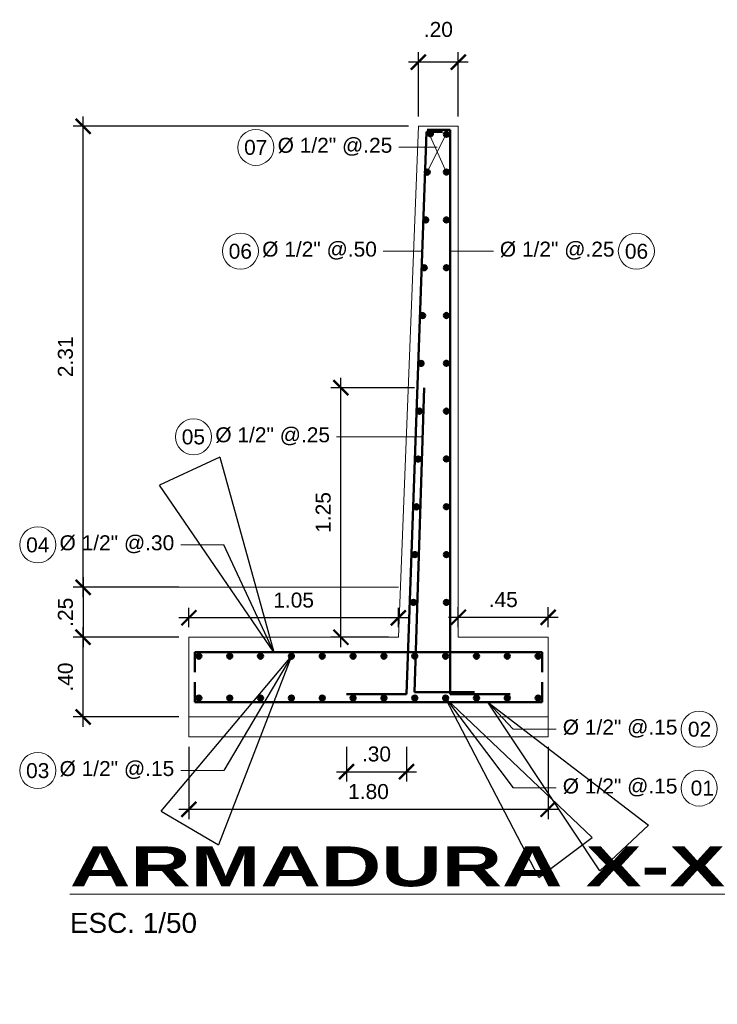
# Model space of a CAD drawing. Header units: metres. Extents: x 618946 to 619227, y 9266339 to 9266818.
# Tile 25 of 36: x 619022 to 619025.5, y 9266724.58 to 9266729.52. Entities that reach past the tile are written whole.
import ezdxf
from ezdxf.enums import TextEntityAlignment as Align

# ---------------------------------------------------------------- set-up
doc = ezdxf.new("R2010")
doc.units = ezdxf.units.M
doc.header["$PDMODE"] = 34
for name, color, linetype, lineweight in [('DIM', 8, 'Continuous', 9), ('Dimensiones', 8, 'Continuous', 5), ('FIE', 201, 'Continuous', 50)]:
    doc.layers.add(name, color=color, linetype=linetype, lineweight=lineweight)
doc.styles.get("Standard").update_dxf_attribs({"font": 'arial.ttf'})
doc.dimstyles.new('ESC-100$7', dxfattribs={"dimscale": 0.1, "dimtxt": 1.5, "dimasz": 2, "dimexe": 1, "dimexo": 1, "dimgap": 1, "dimtad": 1, "dimtih": 1, "dimtoh": 1, "dimzin": 4, "dimdsep": 46, "dimtxsty": 'Standard', "dimblk": 'ARCHTICK', "dimcen": 2.5, "dimdle": 1, "dimclrd": 256, "dimclre": 256, "dimclrt": 7, "dimaunit": 1, "dimadec": 3, "dimazin": 0, "dimtfac": 1, "dimtmove": 2, "dimatfit": 3, "dimldrblk": 'CLOSEDBLANK', "dimfxl": 1.25, "dimarcsym": 0})
doc.dimstyles.new('ESC-50', dxfattribs={"dimscale": 0.05, "dimtxt": 1.5, "dimasz": 1.5, "dimexe": 1, "dimexo": 1, "dimgap": 1, "dimtad": 1, "dimzin": 4, "dimdsep": 46, "dimtxsty": 'Standard', "dimblk": 'ARCHTICK', "dimcen": 2.5, "dimdle": 1, "dimclrd": 256, "dimclre": 256, "dimclrt": 7, "dimaunit": 1, "dimadec": 3, "dimazin": 0, "dimtfac": 1, "dimtmove": 2, "dimatfit": 3, "dimldrblk": 'CLOSEDBLANK', "dimfxl": 1.25, "dimarcsym": 0})

# ---------------------------------------------------------------- blocks, each defined once
blk = doc.blocks.new('_ArchTick')
at = {"color": 0, "linetype": 'ByBlock', "const_width": 0.15}
blk.add_lwpolyline([(-0.5, -0.5), (0.5, 0.5)], dxfattribs=at)
blk = doc.blocks.new('*D293')
at = {"layer": 'Defpoints', "color": 0, "transparency": 16777216}
for p in [(619022.3186, 9266726.424), (619022.8484, 9266726.424), (619022.8484, 9266726.024)]:
    blk.add_point(p, dxfattribs=at)
at = {"layer": 'DIM', "lineweight": -2, "transparency": 16777216}
for p, q in [((619022.3186, 9266725.974), (619022.3186, 9266726.474)), ((619022.7984, 9266726.424), (619022.2686, 9266726.424)), ((619022.7984, 9266726.024), (619022.2686, 9266726.024))]:
    blk.add_line(p, q, dxfattribs=at)
at = {"layer": 'DIM', "lineweight": -2, "transparency": 16777216, "xscale": 0.07500000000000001, "yscale": 0.07500000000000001, "zscale": 0.07500000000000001}
for p, rotation in [((619022.3186, 9266726.424), 90), ((619022.3186, 9266726.024), 270)]:
    blk.add_blockref('_ArchTick', p, dxfattribs=dict(at, rotation=rotation))
at = {"layer": 'DIM', "color": 7, "transparency": 16777216, "insert": (619022.2304, 9266726.224), "char_height": 0.075, "attachment_point": 5, "rotation": 90}
blk.add_mtext('.40', dxfattribs=at)
blk = doc.blocks.new('_ClosedBlank')
at = {"color": 0, "linetype": 'ByBlock', "lineweight": -2}
for p, q in [((-1, 0.1667), (0, 0)), ((-1, 0.1667), (-1, -0.1667)), ((0, 0), (-1, -0.1667))]:
    blk.add_line(p, q, dxfattribs=at)
blk = doc.blocks.new('*D294')
at = {"layer": 'Defpoints', "color": 0, "transparency": 16777216}
for p in [(619022.8484, 9266725.924), (619024.6484, 9266725.924), (619024.6484, 9266725.5617)]:
    blk.add_point(p, dxfattribs=at)
at = {"layer": 'DIM', "lineweight": -2, "transparency": 16777216}
for p, q in [((619022.8484, 9266725.874), (619022.8484, 9266725.5117)), ((619024.6484, 9266725.874), (619024.6484, 9266725.5117)), ((619022.7984, 9266725.5617), (619024.6984, 9266725.5617))]:
    blk.add_line(p, q, dxfattribs=at)
at = {"layer": 'DIM', "lineweight": -2, "transparency": 16777216, "xscale": 0.07500000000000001, "yscale": 0.07500000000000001, "zscale": 0.07500000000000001, "rotation": 180}
blk.add_blockref('_ArchTick', (619022.8484, 9266725.5617), dxfattribs=at)
at = {"layer": 'DIM', "lineweight": -2, "transparency": 16777216, "xscale": 0.07500000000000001, "yscale": 0.07500000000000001, "zscale": 0.07500000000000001}
blk.add_blockref('_ArchTick', (619024.6484, 9266725.5617), dxfattribs=at)
at = {"layer": 'DIM', "color": 7, "transparency": 16777216, "insert": (619023.7484, 9266725.65), "char_height": 0.075, "attachment_point": 5}
blk.add_mtext('1.80', dxfattribs=at)
blk = doc.blocks.new('*D295')
at = {"layer": 'Defpoints', "color": 0, "transparency": 16777216}
for p in [(619022.3186, 9266728.984), (619023.9984, 9266728.984), (619022.8484, 9266726.674)]:
    blk.add_point(p, dxfattribs=at)
at = {"layer": 'DIM', "lineweight": -2, "transparency": 16777216}
for p, q in [((619022.3186, 9266726.624), (619022.3186, 9266729.034)), ((619023.9484, 9266728.984), (619022.2686, 9266728.984)), ((619022.7984, 9266726.674), (619022.2686, 9266726.674))]:
    blk.add_line(p, q, dxfattribs=at)
at = {"layer": 'DIM', "lineweight": -2, "transparency": 16777216, "xscale": 0.07500000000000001, "yscale": 0.07500000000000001, "zscale": 0.07500000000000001}
for p, rotation in [((619022.3186, 9266728.984), 90), ((619022.3186, 9266726.674), 270)]:
    blk.add_blockref('_ArchTick', p, dxfattribs=dict(at, rotation=rotation))
at = {"layer": 'DIM', "color": 7, "transparency": 16777216, "insert": (619022.2303, 9266727.829), "char_height": 0.075, "attachment_point": 5, "rotation": 90}
blk.add_mtext('2.31', dxfattribs=at)
blk = doc.blocks.new('F1')
blk.add_hatch(color=256).paths.add_polyline_path([(-0.0127, 0, 1), (0.0127, 0, 1)])
blk.add_circle((0, 0), 0.0127)
blk = doc.blocks.new('*D310')
at = {"layer": 'Defpoints', "color": 0, "transparency": 16777216}
for p in [(619023.9984, 9266729.3058), (619023.9984, 9266728.984), (619024.1984, 9266728.984)]:
    blk.add_point(p, dxfattribs=at)
at = {"layer": 'DIM', "lineweight": -2, "transparency": 16777216}
for p, q in [((619023.9984, 9266729.034), (619023.9984, 9266729.3558)), ((619024.1984, 9266729.034), (619024.1984, 9266729.3558)), ((619024.2484, 9266729.3058), (619023.9484, 9266729.3058))]:
    blk.add_line(p, q, dxfattribs=at)
at = {"layer": 'DIM', "lineweight": -2, "transparency": 16777216, "xscale": 0.07500000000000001, "yscale": 0.07500000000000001, "zscale": 0.07500000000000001}
for p, rotation in [((619023.9984, 9266729.3058), 179.9999989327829), ((619024.1984, 9266729.3058), 359.9999989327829)]:
    blk.add_blockref('_ArchTick', p, dxfattribs=dict(at, rotation=rotation))
at = {"layer": 'DIM', "color": 7, "transparency": 16777216, "insert": (619024.0984, 9266729.4691), "char_height": 0.075, "attachment_point": 5, "rotation": 360}
blk.add_mtext('.20', dxfattribs=at)
blk = doc.blocks.new('*D296')
at = {"layer": 'Defpoints', "color": 0, "transparency": 16777216}
for p in [(619024.6484, 9266726.5237), (619024.1984, 9266726.424), (619024.6484, 9266726.424)]:
    blk.add_point(p, dxfattribs=at)
at = {"layer": 'DIM', "lineweight": -2, "transparency": 16777216}
for p, q in [((619024.1984, 9266726.474), (619024.1984, 9266726.5737)), ((619024.6484, 9266726.474), (619024.6484, 9266726.5737)), ((619024.1484, 9266726.5237), (619024.6984, 9266726.5237))]:
    blk.add_line(p, q, dxfattribs=at)
at = {"layer": 'DIM', "lineweight": -2, "transparency": 16777216, "xscale": 0.07500000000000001, "yscale": 0.07500000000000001, "zscale": 0.07500000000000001, "rotation": 180}
blk.add_blockref('_ArchTick', (619024.1984, 9266726.5237), dxfattribs=at)
at = {"layer": 'DIM', "lineweight": -2, "transparency": 16777216, "xscale": 0.07500000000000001, "yscale": 0.07500000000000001, "zscale": 0.07500000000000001}
blk.add_blockref('_ArchTick', (619024.6484, 9266726.5237), dxfattribs=at)
at = {"layer": 'DIM', "color": 7, "transparency": 16777216, "insert": (619024.4234, 9266726.6118), "char_height": 0.075, "attachment_point": 5}
blk.add_mtext('.45', dxfattribs=at)
blk = doc.blocks.new('*D297')
at = {"layer": 'Defpoints', "color": 0, "transparency": 16777216}
for p in [(619022.8484, 9266726.5211), (619022.8484, 9266726.424), (619023.8984, 9266726.424)]:
    blk.add_point(p, dxfattribs=at)
at = {"layer": 'DIM', "lineweight": -2, "transparency": 16777216}
for p, q in [((619022.8484, 9266726.474), (619022.8484, 9266726.5711)), ((619023.8984, 9266726.474), (619023.8984, 9266726.5711)), ((619023.9484, 9266726.5211), (619022.7984, 9266726.5211))]:
    blk.add_line(p, q, dxfattribs=at)
at = {"layer": 'DIM', "lineweight": -2, "transparency": 16777216, "xscale": 0.07500000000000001, "yscale": 0.07500000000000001, "zscale": 0.07500000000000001, "rotation": 180}
blk.add_blockref('_ArchTick', (619022.8484, 9266726.5211), dxfattribs=at)
at = {"layer": 'DIM', "lineweight": -2, "transparency": 16777216, "xscale": 0.07500000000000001, "yscale": 0.07500000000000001, "zscale": 0.07500000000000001}
blk.add_blockref('_ArchTick', (619023.8984, 9266726.5211), dxfattribs=at)
at = {"layer": 'DIM', "color": 7, "transparency": 16777216, "insert": (619023.3734, 9266726.6094), "char_height": 0.075, "attachment_point": 5}
blk.add_mtext('1.05', dxfattribs=at)
blk = doc.blocks.new('*D298')
at = {"layer": 'Defpoints', "color": 0, "transparency": 16777216}
for p in [(619022.8484, 9266726.674), (619022.3186, 9266726.424), (619022.8484, 9266726.424)]:
    blk.add_point(p, dxfattribs=at)
at = {"layer": 'DIM', "lineweight": -2, "transparency": 16777216}
for p, q in [((619022.3186, 9266726.724), (619022.3186, 9266726.374)), ((619022.7984, 9266726.674), (619022.2686, 9266726.674)), ((619022.7984, 9266726.424), (619022.2686, 9266726.424))]:
    blk.add_line(p, q, dxfattribs=at)
at = {"layer": 'DIM', "lineweight": -2, "transparency": 16777216, "xscale": 0.07500000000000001, "yscale": 0.07500000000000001, "zscale": 0.07500000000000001}
for p, rotation in [((619022.3186, 9266726.674), 90), ((619022.3186, 9266726.424), 270)]:
    blk.add_blockref('_ArchTick', p, dxfattribs=dict(at, rotation=rotation))
at = {"layer": 'DIM', "color": 7, "transparency": 16777216, "insert": (619022.2304, 9266726.549), "char_height": 0.075, "attachment_point": 5, "rotation": 90}
blk.add_mtext('.25', dxfattribs=at)
blk = doc.blocks.new('*D315')
at = {"layer": 'Defpoints', "color": 0, "transparency": 16777216}
for p in [(619023.6101, 9266727.674), (619024.0281, 9266727.674), (619023.8984, 9266726.424)]:
    blk.add_point(p, dxfattribs=at)
at = {"layer": 'DIM', "lineweight": -2, "transparency": 16777216}
for p, q in [((619023.6101, 9266726.374), (619023.6101, 9266727.724)), ((619023.9781, 9266727.674), (619023.5601, 9266727.674)), ((619023.8484, 9266726.424), (619023.5601, 9266726.424))]:
    blk.add_line(p, q, dxfattribs=at)
at = {"layer": 'DIM', "lineweight": -2, "transparency": 16777216, "xscale": 0.07500000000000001, "yscale": 0.07500000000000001, "zscale": 0.07500000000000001}
for p, rotation in [((619023.6101, 9266727.674), 90), ((619023.6101, 9266726.424), 270)]:
    blk.add_blockref('_ArchTick', p, dxfattribs=dict(at, rotation=rotation))
at = {"layer": 'DIM', "color": 7, "transparency": 16777216, "insert": (619023.5218, 9266727.049), "char_height": 0.075, "attachment_point": 5, "rotation": 90}
blk.add_mtext('1.25', dxfattribs=at)
blk = doc.blocks.new('*D300')
at = {"layer": 'Defpoints', "color": 0, "transparency": 16777216}
for p in [(619023.6384, 9266725.924), (619023.9384, 9266725.924), (619023.9384, 9266725.75)]:
    blk.add_point(p, dxfattribs=at)
at = {"layer": 'DIM', "lineweight": -2, "transparency": 16777216}
for p, q in [((619023.6384, 9266725.874), (619023.6384, 9266725.7)), ((619023.9384, 9266725.874), (619023.9384, 9266725.7)), ((619023.5884, 9266725.75), (619023.9884, 9266725.75))]:
    blk.add_line(p, q, dxfattribs=at)
at = {"layer": 'DIM', "lineweight": -2, "transparency": 16777216, "xscale": 0.07500000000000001, "yscale": 0.07500000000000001, "zscale": 0.07500000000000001, "rotation": 180}
blk.add_blockref('_ArchTick', (619023.6384, 9266725.75), dxfattribs=at)
at = {"layer": 'DIM', "lineweight": -2, "transparency": 16777216, "xscale": 0.07500000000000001, "yscale": 0.07500000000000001, "zscale": 0.07500000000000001}
blk.add_blockref('_ArchTick', (619023.9384, 9266725.75), dxfattribs=at)
at = {"layer": 'DIM', "color": 7, "transparency": 16777216, "insert": (619023.7884, 9266725.8383), "char_height": 0.075, "attachment_point": 5}
blk.add_mtext('.30', dxfattribs=at)

msp = doc.modelspace()

# ---------------------------------------------------------------- linework, layer by layer
at = {"layer": 'DIM'}
for p, q in [((619023.9984, 9266728.984), (619023.8984, 9266726.424)), ((619024.1984, 9266728.984), (619023.9984, 9266728.984)), ((619024.1984, 9266726.424), (619024.1984, 9266728.984)), ((619023.8984, 9266726.424), (619022.8484, 9266726.424)), ((619022.8484, 9266726.424), (619022.8484, 9266725.924)), ((619024.6484, 9266726.424), (619024.1984, 9266726.424)), ((619024.6484, 9266725.924), (619024.6484, 9266726.424)), ((619022.8484, 9266726.024), (619024.6484, 9266726.024)), ((619022.8484, 9266725.924), (619024.6484, 9266725.924))]:
    msp.add_line(p, q, dxfattribs=at)
for points in [[(619024.043, 9266728.7542), (619024.1384, 9266728.9505)], [(619024.1384, 9266728.7525), (619024.0507, 9266728.9499)], [(619024.0925, 9266728.8788), (619023.9001, 9266728.8788)], [(619024.0151, 9266728.3584), (619023.8227, 9266728.3584)], [(619024.1584, 9266728.3584), (619024.3742, 9266728.3584)], [(619024.0201, 9266727.428), (619023.5881, 9266727.428)], [(619023.0235, 9266726.887), (619022.8075, 9266726.887)], [(619023.8984, 9266726.674), (619022.428, 9266726.674)], [(619024.4734, 9266725.9632), (619024.6894, 9266725.9632)], [(619023.0235, 9266725.7557), (619022.8075, 9266725.7557)], [(619024.4734, 9266725.6682), (619024.6894, 9266725.6682)]]:
    msp.add_lwpolyline(points, dxfattribs=at)
at = {"layer": 'DIM', "color": 7}
for centre in [(619023.184, 9266728.8785), (619023.1066, 9266728.3581), (619025.0903, 9266728.3581), (619022.872, 9266727.4277), (619022.0914, 9266726.8866), (619025.4055, 9266725.9629), (619022.0914, 9266725.7554), (619025.4055, 9266725.6679)]:
    msp.add_circle(centre, 0.0903, dxfattribs=at)
at = {"layer": 'FIE'}
for p, q in [((619024.1584, 9266726.139), (619024.1584, 9266728.9669)), ((619024.0389, 9266728.9571), (619023.9384, 9266726.139)), ((619024.0281, 9266727.674), (619023.9787, 9266726.1477)), ((619022.8778, 9266726.349), (619024.619, 9266726.349)), ((619022.8778, 9266726.099), (619024.619, 9266726.099))]:
    msp.add_line(p, q, dxfattribs=at)
for points in [[(619024.0419, 9266728.9669), (619024.1584, 9266728.9669)], [(619024.0384, 9266728.9571), (619024.1193, 9266728.9571)], [(619022.8778, 9266726.349), (619022.8778, 9266726.249)], [(619024.619, 9266726.349), (619024.619, 9266726.249)], [(619022.8778, 9266726.099), (619022.8778, 9266726.199)], [(619024.619, 9266726.099), (619024.619, 9266726.199)], [(619023.9384, 9266726.139), (619023.6384, 9266726.139)], [(619023.9787, 9266726.1477), (619024.2787, 9266726.1477)], [(619024.1584, 9266726.139), (619024.4584, 9266726.139)]]:
    msp.add_lwpolyline(points, dxfattribs=at)

# ---------------------------------------------------------------- block references
at = {"layer": 'FIE', "xscale": -1}
for p, rotation in [((619024.0585, 9266728.9466), 90), ((619024.1384, 9266728.944), 90), ((619024.043, 9266728.7542), 88.14940697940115), ((619024.1384, 9266728.7548), 90), ((619024.0352, 9266728.5146), 88.14940697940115), ((619024.1384, 9266728.5151), 90), ((619024.0275, 9266728.2751), 88.14940697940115), ((619024.1384, 9266728.2755), 90), ((619024.0197, 9266728.0355), 88.14940697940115), ((619024.1384, 9266728.0359), 90), ((619024.012, 9266727.7959), 88.14940697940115), ((619024.1384, 9266727.7963), 90), ((619024.0043, 9266727.5564), 88.14940697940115), ((619024.1384, 9266727.5567), 90), ((619023.9965, 9266727.3168), 88.14940697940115), ((619024.1384, 9266727.3171), 90), ((619023.9888, 9266727.0772), 88.14940697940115), ((619024.1384, 9266727.0774), 90), ((619023.981, 9266726.8377), 88.14940697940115), ((619024.1384, 9266726.8378), 90), ((619023.9733, 9266726.5981), 88.14940697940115), ((619024.1384, 9266726.5982), 90), ((619022.8984, 9266726.119), 180), ((619024.5984, 9266726.119), 180)]:
    msp.add_blockref('F1', p, dxfattribs=dict(at, rotation=rotation))
at = {"layer": 'FIE'}
for p in [(619022.8984, 9266726.329), (619024.5984, 9266726.329)]:
    msp.add_blockref('F1', p, dxfattribs=at)
at = {"layer": 'FIE', "rotation": 180}
for p in [(619023.053, 9266726.329), (619023.2075, 9266726.329), (619023.3621, 9266726.329), (619023.5166, 9266726.329), (619023.6712, 9266726.329), (619023.8257, 9266726.329), (619023.9803, 9266726.329), (619024.1348, 9266726.329), (619024.2894, 9266726.329), (619024.4439, 9266726.329)]:
    msp.add_blockref('F1', p, dxfattribs=at)
at = {"layer": 'FIE', "xscale": -1}
for p in [(619023.053, 9266726.119), (619023.2075, 9266726.119), (619023.3621, 9266726.119), (619023.5166, 9266726.119), (619023.6712, 9266726.119), (619023.8257, 9266726.119), (619023.9803, 9266726.119), (619024.1348, 9266726.119), (619024.2894, 9266726.119), (619024.4439, 9266726.119)]:
    msp.add_blockref('F1', p, dxfattribs=at)

# ---------------------------------------------------------------- texts
at = {"layer": 'DIM', "color": 7}
for s, p in [('07', (619023.1836, 9266728.8785)), ('06', (619023.1064, 9266728.3581)), ('06', (619025.091, 9266728.3581)), ('05', (619022.8712, 9266727.4277)), ('04', (619022.0915, 9266726.8866)), ('02', (619025.4069, 9266725.9629)), ('03', (619022.0912, 9266725.7554)), ('01', (619025.4206, 9266725.6679))]:
    msp.add_text(s, height=0.075, dxfattribs=at).set_placement(p, align=Align.MIDDLE_CENTER)
at = {"layer": 'DIM', "color": 7, "char_height": 0.075}
for s, insert, attachment_point in [('\\A1;Ø 1/2" @.25', (619023.2933, 9266728.9264), 1), ('\\A1;Ø 1/2" @.50', (619023.2159, 9266728.406), 1), ('\\A1;Ø 1/2" @.25', (619024.981, 9266728.406), 3), ('\\A1;Ø 1/2" @.25', (619022.9812, 9266727.4756), 1), ('\\A1;Ø 1/2" @.30', (619022.2007, 9266726.9345), 1), ('\\A1;Ø 1/2" @.15', (619025.2962, 9266726.0108), 3), ('\\A1;Ø 1/2" @.15', (619022.2007, 9266725.8033), 1), ('\\A1;Ø 1/2" @.15', (619025.2962, 9266725.7157), 3)]:
    msp.add_mtext(s, dxfattribs=dict(at, insert=insert, attachment_point=attachment_point))
at = {"layer": 'Dimensiones', "color": 7, "insert": (619022.2527, 9266725.3755), "char_height": 0.1, "attachment_point": 1}
msp.add_mtext('{\\fArial|b1|i0|c0|p34;\\H2x;\\W1.5;\\LARMADURA X-X\\P}ESC. 1/50', dxfattribs=at)

# ---------------------------------------------------------------- dimensions: what is measured, and where the dimension line sits
at = {"layer": 'DIM'}
dim = msp.add_aligned_dim(p1=(619024.1984, 9266728.984), p2=(619023.9984, 9266728.984), distance=-0.3218, dimstyle='ESC-50', dxfattribs=at)
dim.commit()
dim.dimension.update_dxf_attribs({"geometry": '*D310', "text_midpoint": (619024.0984, 9266729.4691)})
for base, p1, p2, angle, picture, middle in [((619022.3186, 9266728.984), (619022.8484, 9266726.674), (619023.9984, 9266728.984), 90, '*D295', (619022.2303, 9266727.829)), ((619023.6101, 9266727.674), (619023.8984, 9266726.424), (619024.0281, 9266727.674), 90, '*D315', (619023.5218, 9266727.049)), ((619022.3186, 9266726.424), (619022.8484, 9266726.674), (619022.8484, 9266726.424), 90, '*D298', (619022.2304, 9266726.549)), ((619022.8484, 9266726.5211), (619023.8984, 9266726.424), (619022.8484, 9266726.424), 180, '*D297', (619023.3734, 9266726.6094)), ((619024.6484, 9266726.5237), (619024.1984, 9266726.424), (619024.6484, 9266726.424), 180, '*D296', (619024.4234, 9266726.6118)), ((619022.3186, 9266726.424), (619022.8484, 9266726.024), (619022.8484, 9266726.424), 90, '*D293', (619022.2304, 9266726.224)), ((619024.6484, 9266725.5617), (619022.8484, 9266725.924), (619024.6484, 9266725.924), 180, '*D294', (619023.7484, 9266725.65)), ((619023.9384, 9266725.75), (619023.6384, 9266725.924), (619023.9384, 9266725.924), 180, '*D300', (619023.7884, 9266725.8383))]:
    dim = msp.add_linear_dim(base=base, p1=p1, p2=p2, angle=angle, dimstyle='ESC-50', dxfattribs=at)
    dim.commit()
    dim.dimension.update_dxf_attribs({"geometry": picture, "text_midpoint": middle})

# ---------------------------------------------------------------- leaders
for points in [[(619023.2743, 9266726.349), (619023.0235, 9266726.887)], [(619023.3621, 9266726.329), (619023.0235, 9266725.7557)], [(619024.1348, 9266726.119), (619024.4734, 9266725.6682)], [(619024.3468, 9266726.099), (619024.4734, 9266725.9632)]]:
    msp.add_leader(points, dimstyle='ESC-100$7', override={"dimscale": 0.5, "dimgap": 1, "dimtad": 0}, dxfattribs=at)

doc.saveas('drawing.dxf')
